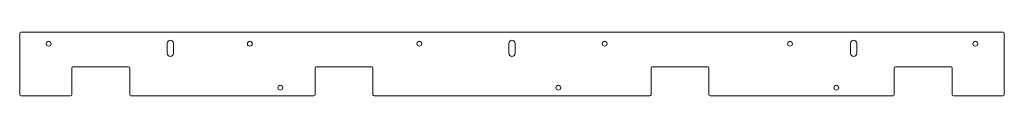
# Model space of a CAD drawing. Header units: millimetres. Extents: x 0 to 850, y -1 to 54.
import ezdxf

# ---------------------------------------------------------------- set-up
doc = ezdxf.new("R2010")
doc.units = ezdxf.units.MM

msp = doc.modelspace()

# ---------------------------------------------------------------- linework, layer by layer
at = {"color": 7, "linetype": 'Continuous', "lineweight": 15}
for p, q in [((0, 53), (0, 0)), ((849, 54), (1, 54)), ((850, 0), (850, 53)), ((127.25, 35.75), (127.25, 44.25)), ((132.75, 35.75), (132.75, 44.25)), ((422.25, 35.75), (422.25, 44.25)), ((427.75, 35.75), (427.75, 44.25)), ((717.25, 35.75), (717.25, 44.25)), ((722.75, 35.75), (722.75, 44.25)), ((45, 23), (45, 0)), ((94, 24), (46, 24)), ((95, 0), (95, 23)), ((255, 23), (255, 0)), ((304, 24), (256, 24)), ((305, 0), (305, 23)), ((545, 23), (545, 0)), ((594, 24), (546, 24)), ((595, 23), (595, 0)), ((755, 23), (755, 0)), ((804, 24), (756, 24)), ((805, 23), (805, 0)), ((1, -1), (44, -1)), ((96, -1), (254, -1)), ((306, -1), (544, -1)), ((596, -1), (754, -1)), ((806, -1), (849, -1))]:
    msp.add_line(p, q, dxfattribs=at)
for centre in [(25, 44), (25, 44), (198.7, 44), (198.7, 44), (345, 44), (345, 44), (505, 44), (505, 44), (665, 44), (665, 44), (825, 44), (825, 44), (225, 6), (225, 6), (465, 6), (465, 6), (705, 6), (705, 6)]:
    msp.add_circle(centre, 2.1, dxfattribs=at)
for centre, radius, start, end in [((1, 53), 1, 90, 180), ((849, 53), 1, 0, 90), ((130, 44.25), 2.75, 0, 180), ((425, 44.25), 2.75, 0, 180), ((720, 44.25), 2.75, 0, 180), ((130, 35.75), 2.75, 180, 0), ((425, 35.75), 2.75, 180, 0), ((720, 35.75), 2.75, 180, 0), ((46, 23), 1, 90, 180), ((94, 23), 1, 0, 90), ((256, 23), 1, 90, 180), ((304, 23), 1, 0, 90), ((546, 23), 1, 90, 180), ((594, 23), 1, 0, 90), ((756, 23), 1, 90, 180), ((804, 23), 1, 360, 90), ((1, 0), 1, 180, 270), ((44, 0), 1, 270, 0), ((96, 0), 1, 180, 270), ((254, 0), 1, 270, 0), ((306, 0), 1, 180, 270), ((544, 0), 1, 270, 0), ((596, 0), 1, 180, 270), ((754, 0), 1, 270, 0), ((806, 0), 1, 180, 270), ((849, 0), 1, 270, 360)]:
    msp.add_arc(centre, radius, start, end, dxfattribs=at)

doc.saveas('drawing.dxf')
